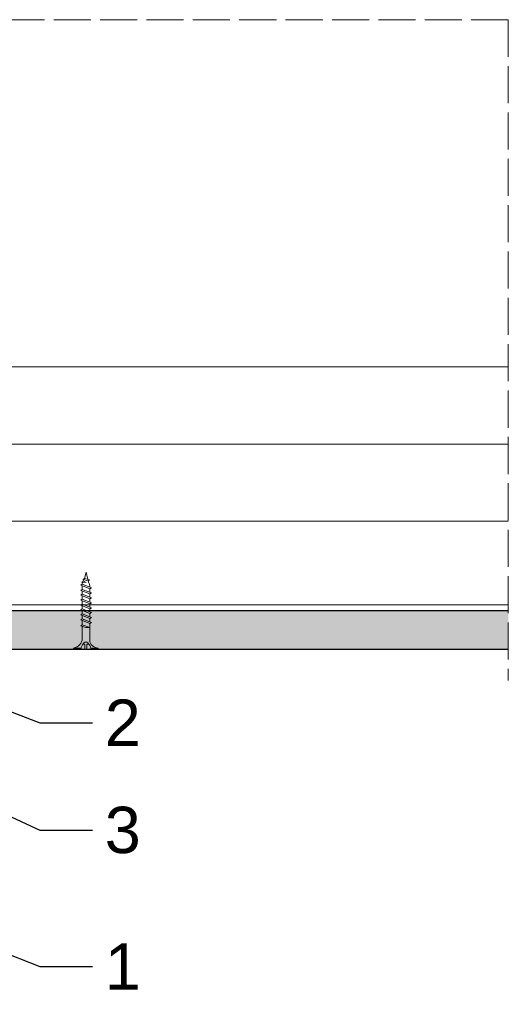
# Model space of a CAD drawing. Header units: millimetres. Extents: x -337 to 2530, y 792 to 2420.
# Tile 3 of 11: x -17 to 141, y 1064 to 1383. Entities that reach past the tile are written whole.
import ezdxf
from ezdxf import colors
from ezdxf.entities.mleader import LeaderData, LeaderLine
from ezdxf.math import Vec2, Vec3

# ---------------------------------------------------------------- set-up
doc = ezdxf.new("R2010")
doc.units = ezdxf.units.MM
doc.linetypes.add('ACAD_ISO02W100', pattern=[15, 12, -3])
for name, color, linetype, lineweight in [('_ISOVER WELNA', 7, 'BATTING', 9), ('_RIGIPS AKCESORIA', 7, 'Continuous', 18), ('_RIGIPS G-K', 7, 'Continuous', 25), ('_RIGIPS PROFIL', 7, 'Continuous', 18), ('KRESKOWANIE', 7, 'Continuous', 9), ('opisy', 7, 'Continuous', 9), ('PRZERYWANA', 7, 'ACAD_ISO02W100', 9)]:
    doc.layers.add(name, color=color, linetype=linetype, lineweight=lineweight)
doc.styles.get("Standard").update_dxf_attribs({"font": 'arial.ttf'})
doc.linetypes.add('BATTING', pattern='A,0.00254,-2.54,[134,ltypeshp.shx,S=2.54,R=0,X=-2.54,Y=0],-5.08,[134,ltypeshp.shx,S=2.54,R=180,X=2.54,Y=0],-2.54', length=10.16254)

# ---------------------------------------------------------------- blocks, each defined once
blk = doc.blocks.new('TN 25')
at = {"layer": '_RIGIPS AKCESORIA'}
for p, q in [((0, -0.84), (0, 7.16)), ((0, 7.16), (0.46, 7.16)), ((0.46, 7.16), (0.46, 4.78)), ((0.46, 4.78), (0, 4.78)), ((0, 3.5), (1.77, 3.5)), ((1.77, 3.5), (1.77, 4.2)), ((3.02, 4.46), (8.47, 4.46)), ((7.12, 4.46), (7.12, 3.18)), ((8.03, 2.01), (7.12, 4.46)), ((8.47, 4.46), (8.79, 5)), ((9.61, 1.51), (8.47, 4.46)), ((8.79, 5), (9.93, 2.01)), ((9, 4.46), (10.1, 4.46)), ((10.1, 4.46), (10.41, 5)), ((11.23, 1.51), (10.1, 4.46)), ((10.41, 5), (11.56, 2.01)), ((10.62, 4.46), (11.67, 4.46)), ((11.67, 4.46), (11.99, 5)), ((12.81, 1.51), (11.67, 4.46)), ((11.99, 5), (13.14, 2.01)), ((12.2, 4.46), (13.21, 4.46)), ((13.21, 4.46), (13.52, 5)), ((14.34, 1.51), (13.21, 4.46)), ((13.52, 5), (14.67, 2.01)), ((13.73, 4.46), (14.8, 4.46)), ((14.8, 4.46), (15.12, 5)), ((15.94, 1.51), (14.8, 4.46)), ((15.12, 5), (16.26, 2.01)), ((15.33, 4.46), (16.42, 4.46)), ((16.42, 4.46), (16.73, 5)), ((17.55, 1.51), (16.42, 4.46)), ((16.73, 5), (17.88, 2.01)), ((16.94, 4.46), (17.99, 4.46)), ((17.99, 4.46), (18.31, 5)), ((19.13, 1.51), (17.99, 4.46)), ((18.31, 5), (19.45, 2.01)), ((18.52, 4.46), (19.68, 4.46)), ((19.68, 4.46), (20, 5)), ((20.82, 1.51), (19.68, 4.46)), ((20, 5), (21.14, 2.01)), ((20.21, 4.46), (20.7, 4.46)), ((20.7, 4.46), (22.28, 3.98)), ((21.85, 1.83), (21.67, 3.28)), ((21.67, 3.28), (22.14, 2.4)), ((22.28, 3.98), (22.56, 4.37)), ((22.7, 2.36), (22.28, 3.98)), ((22.56, 4.37), (23.03, 2.71)), ((22.71, 3.85), (25, 3.24)), ((25, 3.24), (23.03, 2.71)), ((0, 2.83), (1.77, 2.83)), ((0.46, 1.64), (0, 1.64)), ((0.46, -0.84), (0.46, 1.64)), ((1.77, 2.83), (1.77, 2.18)), ((7.49, 2.01), (3.55, 2.01)), ((7.12, 3.18), (7.65, 1.53)), ((7.65, 1.53), (8.03, 2.01)), ((9.41, 2.01), (8.03, 2.01)), ((9.93, 2.01), (9.61, 1.51)), ((11.04, 2.01), (9.93, 2.01)), ((11.56, 2.01), (11.23, 1.51)), ((12.61, 2.01), (11.56, 2.01)), ((13.14, 2.01), (12.81, 1.51)), ((14.15, 2.01), (13.14, 2.01)), ((14.67, 2.01), (14.34, 1.51)), ((15.74, 2.01), (14.67, 2.01)), ((16.26, 2.01), (15.94, 1.51)), ((17.36, 2.01), (16.26, 2.01)), ((17.88, 2.01), (17.55, 1.51)), ((18.93, 2.01), (17.88, 2.01)), ((19.45, 2.01), (19.13, 1.51)), ((19.45, 2.01), (20.62, 2.01)), ((21.14, 2.01), (20.82, 1.51)), ((21.14, 2.01), (21.81, 2.12)), ((22.14, 2.4), (21.85, 1.83)), ((22.7, 2.36), (22.14, 2.4)), ((23.03, 2.71), (22.7, 2.36)), ((0, -0.84), (0.46, -0.84))]:
    blk.add_line(p, q, dxfattribs=at)
for centre, major_axis, ratio, start_param, end_param in [((3.09, 7.67), (0.17, 3.2), 0.826134, 1.773653, 3.180586), ((-0.04, 0.9), (0, 3.93), 0.848176, -0.720942, -0.151112), ((1.66, 3.18), (0, 0.895), 0.848176, -1.552777, -0.720942), ((1.66, 3.18), (0, 0.895), 0.848176, 3.862535, 4.730408), ((3.37, -1.57), (0.28, 3.57), 0.832181, 0.035984, 1.430787), ((-2.73, 15.91), (0, 14.76), 0.848176, 3.399396, 3.475072), ((0.59, 4.62), (0, 2.81), 0.848176, 3.475072, 3.862535)]:
    blk.add_ellipse(centre, major_axis=major_axis, ratio=ratio, start_param=start_param, end_param=end_param, dxfattribs=at)
blk = doc.blocks.new('_Dot')
at = {"color": 0, "linetype": 'ByBlock', "lineweight": -2}
blk.add_line((-0.5, 0), (-1, 0), dxfattribs=at)
at = {"color": 0, "linetype": 'ByBlock', "const_width": 0.5}
blk.add_lwpolyline([(-0.25, 0, 1), (0.25, 0, 1)], format="xyb", close=True, dxfattribs=at)

msp = doc.modelspace()

# ---------------------------------------------------------------- hatches: boundary and pattern name
at = {"layer": 'KRESKOWANIE'}
h = msp.add_hatch(dxfattribs=at)
h.set_pattern_fill('DOTS', color=256, scale=2, angle=225, style=0)
h.set_pattern_definition([(225, (-626.7243, -562.8575), (1.122532, -3.367596), [0, -3.175])])
h.paths.add_polyline_path([(-307.58, 1191.56), (-307.58, 1179.06), (141.42, 1179.06), (141.42, 1191.56)])

# ---------------------------------------------------------------- linework, layer by layer
at = {"layer": '_ISOVER WELNA', "ltscale": 2.4}
msp.add_line((-307.58, 1245.56), (141.42, 1245.56), dxfattribs=at)
at = {"layer": '_RIGIPS G-K'}
for p, q in [((141.42, 1191.56), (-307.58, 1191.56)), ((141.42, 1179.06), (-307.58, 1179.06))]:
    msp.add_line(p, q, dxfattribs=at)
at = {"layer": '_RIGIPS PROFIL'}
for p, q in [((-307.58, 1270.56), (141.42, 1270.56)), ((-307.58, 1220.56), (141.42, 1220.56)), ((-307.58, 1193.56), (141.42, 1193.56))]:
    msp.add_line(p, q, dxfattribs=at)
at = {"layer": 'PRZERYWANA'}
for q in [(-307.58, 1382.85), (141.42, 1169.06)]:
    msp.add_line((141.42, 1382.85), q, dxfattribs=at)

# ---------------------------------------------------------------- block references
at = {"layer": '_RIGIPS AKCESORIA', "xscale": -1, "rotation": 270}
msp.add_blockref('TN 25', (1.62, 1179.06), dxfattribs=at)

# ---------------------------------------------------------------- leaders
at = {"layer": 'opisy'}
ml = msp.add_multileader_mtext('Standard', dxfattribs=at)
ml.set_content('2', color=256)
ml.set_leader_properties()
ml.set_arrow_properties(name='DOT')
ml.build(insert=Vec2(0, 0))
ml.multileader.update_dxf_attribs({"dogleg_length": 17})
ctx = ml.context
ctx.base_point, ctx.char_height, ctx.landing_gap_size, ctx.plane_origin = Vec3(6.92, 1155.39), 15, 4, Vec3(-72.33, 1179.06)
notes = []
notes.append((ctx, [(0, (1, 1, 0), (-10.08, 1155.39), (1, 0), 17, [(0, [(-72.33, 1179.06)], 0, [])])]))
ctx.mtext.insert, ctx.mtext.flow_direction = Vec3(10.92, 1162.89), 5
ml = msp.add_multileader_mtext('Standard', dxfattribs=at)
ml.set_content('3', color=256)
ml.set_leader_properties()
ml.set_arrow_properties(name='DOT')
ml.build(insert=Vec2(0, 0))
ml.multileader.update_dxf_attribs({"dogleg_length": 17})
ctx = ml.context
ctx.base_point, ctx.char_height, ctx.landing_gap_size, ctx.plane_origin = Vec3(6.92, 1120.58), 15, 4, Vec3(-58.27, 1142.99)
notes.append((ctx, [(0, (1, 1, 0), (-10.08, 1120.58), (1, 0), 17, [(0, [(-58.27, 1142.99)], 0, [])])]))
ctx.mtext.insert, ctx.mtext.flow_direction = Vec3(10.92, 1128.21), 5
ml = msp.add_multileader_mtext('Standard', dxfattribs=at)
ml.set_content('1', color=256)
ml.set_leader_properties()
ml.set_arrow_properties(name='DOT')
ml.build(insert=Vec2(0, 0))
ml.multileader.update_dxf_attribs({"dogleg_length": 17})
ctx = ml.context
ctx.base_point, ctx.char_height, ctx.landing_gap_size, ctx.plane_origin = Vec3(6.92, 1076.47), 15, 4, Vec3(-52.36, 1093.07)
notes.append((ctx, [(0, (1, 1, 0), (-10.08, 1076.47), (1, 0), 17, [(0, [(-52.36, 1093.07)], 0, [])])]))
ctx.mtext.insert, ctx.mtext.flow_direction = Vec3(10.92, 1083.97), 5
for ctx, leaders in notes:
    for number, flags, end, landing, length, lines in leaders:
        leader = LeaderData()
        leader.index, (leader.has_last_leader_line, leader.has_dogleg_vector, leader.attachment_direction) = number, flags
        leader.last_leader_point, leader.dogleg_vector, leader.dogleg_length = Vec3(end), Vec3(landing), length
        for number, points, colour, breaks in lines:
            line = LeaderLine()
            line.index, line.vertices, line.color, line.breaks = number, Vec3.list(points), colors.encode_raw_color(colour), breaks
            leader.lines.append(line)
        ctx.leaders.append(leader)

doc.saveas('drawing.dxf')
